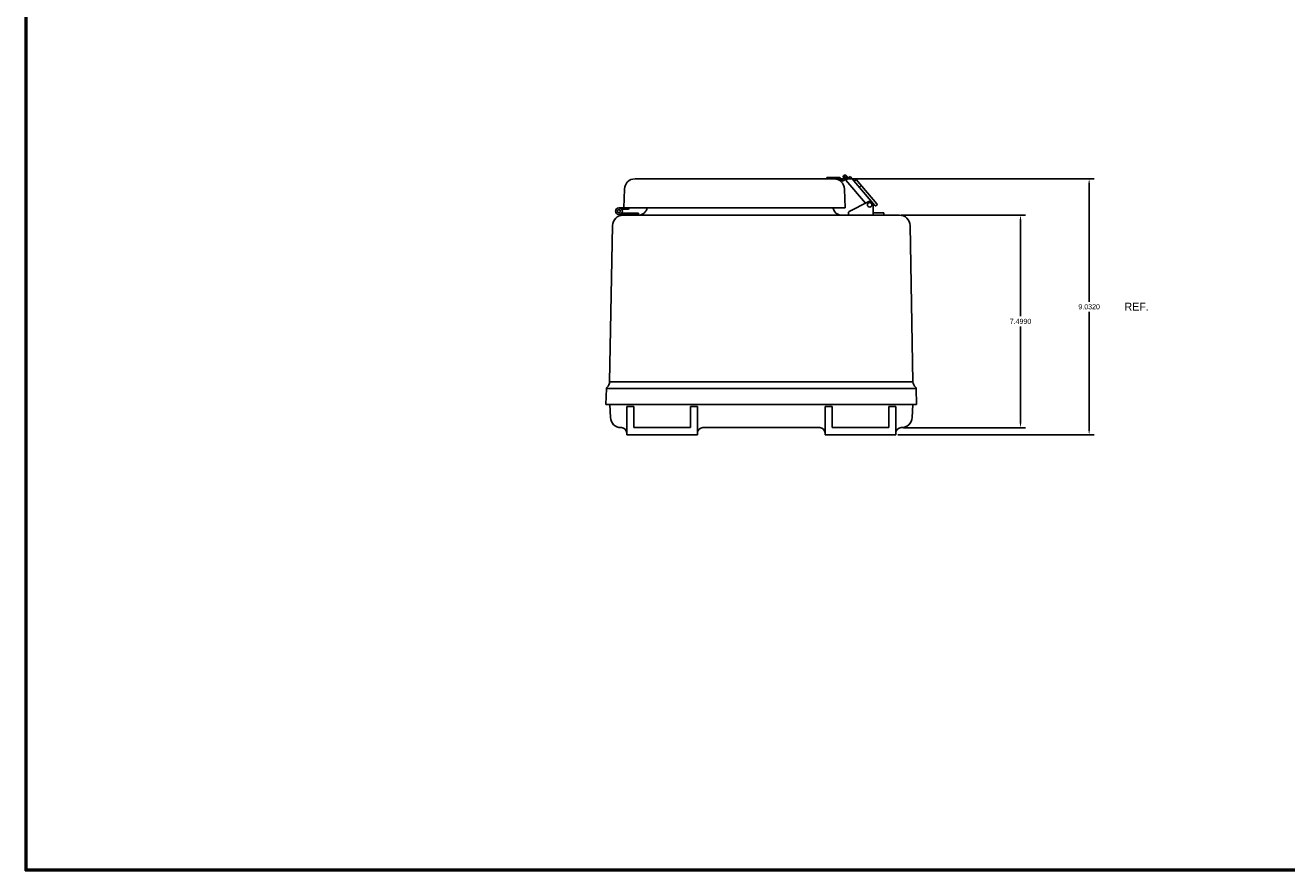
# Model space of a CAD drawing. Extents: x 0 to 96, y 0 to 62.6.
# Tile 1 of 7: x 0 to 44.5, y 0 to 29.8. Entities that reach past the tile are written whole.
import ezdxf

# ---------------------------------------------------------------- set-up
doc = ezdxf.new("R2010")
doc.units = 0
doc.header["$LTSCALE"] = 2
doc.header["$MEASUREMENT"] = 0
doc.layers.get('0').update_dxf_attribs({"linetype": 'CONTINUOUS'})
doc.layers.add('DIM', color=3, linetype='CONTINUOUS')
doc.layers.add('TITLE', color=1, linetype='CONTINUOUS')
doc.dimstyles.get("Standard").update_dxf_attribs({"dimtxt": 0.18, "dimasz": 0.18, "dimexe": 0.18, "dimexo": 0.0625, "dimgap": 0.09, "dimtad": 0, "dimtih": 1, "dimtoh": 1, "dimdec": 4, "dimzin": 0, "dimdsep": 46, "dimtxsty": 'Standard', "dimcen": 0.09, "dimadec": 0, "dimazin": 0, "dimtfac": 1, "dimtdec": 4, "dimtofl": 0, "dimtmove": 0, "dimatfit": 3, "dimfxl": 0, "dimtolj": 1, "dimtzin": 0, "dimarcsym": 0})

# ---------------------------------------------------------------- blocks, each defined once
blk = doc.blocks.new('*D34')
at = {"layer": 'DIM', "color": 0, "lineweight": -2}
for p, q in [((30.915, 23.136), (35.304, 23.136)), ((35.124, 22.956), (35.124, 19.567)), ((35.124, 15.817), (35.124, 19.207)), ((30.99, 15.637), (35.304, 15.637))]:
    blk.add_line(p, q, dxfattribs=at)
at = {"layer": 'DIM', "color": 0}
for points in [[(35.094, 22.956), (35.154, 22.956), (35.124, 23.136)], [(35.094, 15.817), (35.154, 15.817), (35.124, 15.637)]]:
    blk.add_solid(points, dxfattribs=at)
at = {"layer": 'DIM', "color": 0, "insert": (35.124, 19.387), "char_height": 0.18, "attachment_point": 5}
blk.add_mtext('\\A1;7.4990', dxfattribs=at)
blk = doc.blocks.new('*D59')
at = {"layer": 'DIM', "color": 0, "lineweight": -2}
for p, q in [((28.602, 24.419), (37.727, 24.419)), ((37.547, 24.239), (37.547, 20.083)), ((37.547, 15.567), (37.547, 19.723)), ((30.79, 15.387), (37.727, 15.387))]:
    blk.add_line(p, q, dxfattribs=at)
at = {"layer": 'DIM', "color": 0}
for points in [[(37.517, 24.239), (37.577, 24.239), (37.547, 24.419)], [(37.517, 15.567), (37.577, 15.567), (37.547, 15.387)]]:
    blk.add_solid(points, dxfattribs=at)
at = {"layer": 'DIM', "color": 0, "insert": (37.547, 19.903), "char_height": 0.18, "attachment_point": 5}
blk.add_mtext('\\A1;9.0320', dxfattribs=at)

msp = doc.modelspace()

# ---------------------------------------------------------------- linework, layer by layer
for p, q in [((28.85357, 24.49507), (28.89322, 24.53501)), ((28.85357, 24.49507), (28.88925, 24.46005)), ((28.88925, 24.46005), (28.92674, 24.4978)), ((29.01908, 24.41552), (28.94901, 24.49671)), ((28.96424, 24.36609), (29.11284, 24.50005)), ((29.05626, 24.44904), (28.986, 24.53047)), ((29.98584, 23.47728), (29.11284, 24.50005)), ((21.12354, 23.39747), (21.14659, 24.05756)), ((21.52136, 24.41947), (28.53946, 24.41947)), ((28.28946, 24.46947), (28.28946, 24.41947)), ((28.28946, 24.46947), (28.72701, 24.46947)), ((28.28946, 24.41947), (28.7066, 24.41947)), ((28.75826, 24.42684), (28.75826, 24.43822)), ((28.87, 24.41947), (28.90523, 24.45901)), ((28.93728, 23.39747), (28.91423, 24.05756)), ((28.92857, 24.46947), (28.93706, 24.46947)), ((28.93962, 24.41947), (28.95309, 24.4375)), ((29.65009, 23.56257), (28.96424, 24.36609)), ((29.25463, 24.33394), (29.3215, 24.39423)), ((30.05376, 23.53633), (29.3215, 24.39423)), ((29.43757, 24.11961), (29.50444, 24.17989)), ((29.74364, 23.61145), (29.07838, 23.26378)), ((21.2656, 23.39747), (20.9531, 23.39747)), ((21.64056, 23.15747), (20.9531, 23.15747)), ((21.28435, 23.34747), (21.05057, 23.34747)), ((21.64056, 23.20747), (21.05057, 23.20747)), ((21.12354, 23.39747), (21.2656, 23.39747)), ((21.2656, 23.39747), (28.93728, 23.39747)), ((21.64056, 23.15747), (21.64056, 23.20747)), ((29.05153, 23.21947), (29.05153, 23.14747)), ((29.92653, 23.50067), (29.92653, 23.14747)), ((29.92653, 23.21947), (30.30153, 23.21947)), ((30.02874, 23.47448), (30.05103, 23.49457)), ((30.02874, 23.47448), (30.02874, 23.47448)), ((30.30153, 23.21947), (30.30153, 23.14747)), ((20.62478, 17.25883), (20.72726, 22.76654)), ((21.10222, 23.13647), (30.85235, 23.13647)), ((31.32975, 17.25883), (31.22731, 22.76654)), ((20.50957, 17.022), (20.49613, 16.44997)), ((20.50957, 17.022), (31.44496, 17.022)), ((20.62478, 17.25883), (31.32975, 17.25883)), ((31.44496, 17.022), (31.4584, 16.44997)), ((31.4584, 16.44997), (20.49613, 16.44997)), ((20.59619, 16.44997), (20.63505, 16.44997)), ((20.65249, 15.9994), (20.63505, 16.44997)), ((21.22727, 16.38749), (21.22727, 15.38749)), ((21.22727, 16.38749), (21.47727, 16.38749)), ((21.47727, 16.38749), (21.47727, 15.63749)), ((23.47727, 16.38749), (23.72727, 16.38749)), ((23.47727, 16.38749), (23.47727, 15.63749)), ((23.72727, 16.38749), (23.72727, 15.38849)), ((28.22727, 16.38749), (28.22727, 15.38749)), ((28.22727, 16.38749), (28.47727, 16.38749)), ((28.47727, 16.38749), (28.47727, 15.63749)), ((30.47727, 16.38749), (30.72727, 16.38749)), ((30.47727, 16.38749), (30.47727, 15.63749)), ((30.72727, 16.38749), (30.72727, 15.38749)), ((31.30204, 15.9994), (31.31948, 16.44997)), ((21.02726, 15.63749), (21.03977, 15.63749)), ((21.47727, 15.63749), (23.47727, 15.63749)), ((23.91477, 15.63749), (28.03977, 15.63749)), ((28.47727, 15.63749), (30.47727, 15.63749)), ((30.91477, 15.63749), (30.92727, 15.63749)), ((21.22727, 15.38849), (21.22727, 15.38749)), ((21.22727, 15.38749), (23.72727, 15.38749)), ((23.72727, 15.38849), (23.72727, 15.38749)), ((28.22727, 15.38849), (28.22727, 15.38749)), ((28.22727, 15.38749), (30.72727, 15.38749)), ((30.72727, 15.38849), (30.72727, 15.38749))]:
    msp.add_line(p, q)
for centre, radius in [((20.9531, 23.27747), 0.12), ((20.9531, 23.27747), 0.0575), ((29.80153, 23.50067), 0.078)]:
    msp.add_circle(centre, radius)
for centre, radius, start, end in [((28.93757, 24.49097), 0.0625, 39.200308, 135.199535), ((28.93738, 24.48723), 0.015, 39.200308, 135.199535), ((21.52136, 24.04447), 0.375, 90, 178), ((28.53946, 24.04447), 0.375, 2, 90), ((28.82311, 24.46793), 0.12619, 202.585097, 337.414903), ((28.72701, 24.43822), 0.03125, 0, 90), ((28.77826, 24.42684), 0.02, 180, 224.34268), ((28.81413, 24.4619), 0.07016, 224.34268, 322.784288), ((28.92857, 24.43822), 0.03125, 90, 138.298199), ((28.93706, 24.44947), 0.02, 323.25233, 90), ((29.80153, 23.50067), 0.125, 0, 117.59185), ((21.28435, 23.37872), 0.03125, 270, 0), ((21.64056, 23.44897), 0.3125, 270, 350.514384), ((28.81441, 23.44897), 0.3125, 189.485616, 270), ((29.10153, 23.21947), 0.05, 117.59185, 180), ((30.00866, 23.49676), 0.03, 220.48278, 312.034678), ((30.03095, 23.51686), 0.03, 312.034678, 40.48278), ((21.10222, 22.76147), 0.375, 90, 179.224522), ((30.85235, 22.76147), 0.375, 0.775478, 90), ((20.57203, 17.01982), 0.0625, 129.132685, 178), ((20.37481, 17.26222), 0.25, 309.132685, 359.224522), ((31.57972, 17.26222), 0.25, 180.775478, 230.867315), ((31.3825, 17.01982), 0.0625, 2, 50.867315), ((21.02726, 16.01249), 0.375, 182, 270), ((21.03977, 15.44999), 0.1875, 0, 90), ((23.91477, 15.44999), 0.1875, 90, 180), ((28.03977, 15.44999), 0.1875, 0, 90), ((30.91477, 15.44999), 0.1875, 90, 180), ((30.92727, 16.01249), 0.375, 270, 358)]:
    msp.add_arc(centre, radius, start, end)
at = {"layer": 'TITLE'}
for points in [[(96, 62.625), (0, 62.625), (0, 0), (96, 0)], [(95.97, 62.595), (0.03, 62.595), (0.03, 0.03), (95.97, 0.03)], [(95.94, 62.565), (0.06, 62.565), (0.06, 0.06), (95.94, 0.06)]]:
    msp.add_lwpolyline(points, close=True, dxfattribs=at)

# ---------------------------------------------------------------- texts
at = {"layer": 'DIM'}
msp.add_text('REF.', height=0.281, dxfattribs=at).set_placement((38.79566, 19.76644))

# ---------------------------------------------------------------- dimensions: what is measured, and where the dimension line sits
for base, p1, p2, picture, middle in [((37.54672, 24.41947), (30.72727, 15.38749), (28.53946, 24.41947), '*D59', (37.54672, 19.90348)), ((35.12412, 23.13647), (30.92727, 15.63749), (30.85235, 23.13647), '*D34', (35.12412, 19.38698))]:
    dim = msp.add_linear_dim(base=base, p1=p1, p2=p2, angle=90, dimstyle='Standard', dxfattribs=at)
    dim.commit()
    dim.dimension.update_dxf_attribs({"geometry": picture, "text_midpoint": middle})

doc.saveas('drawing.dxf')
